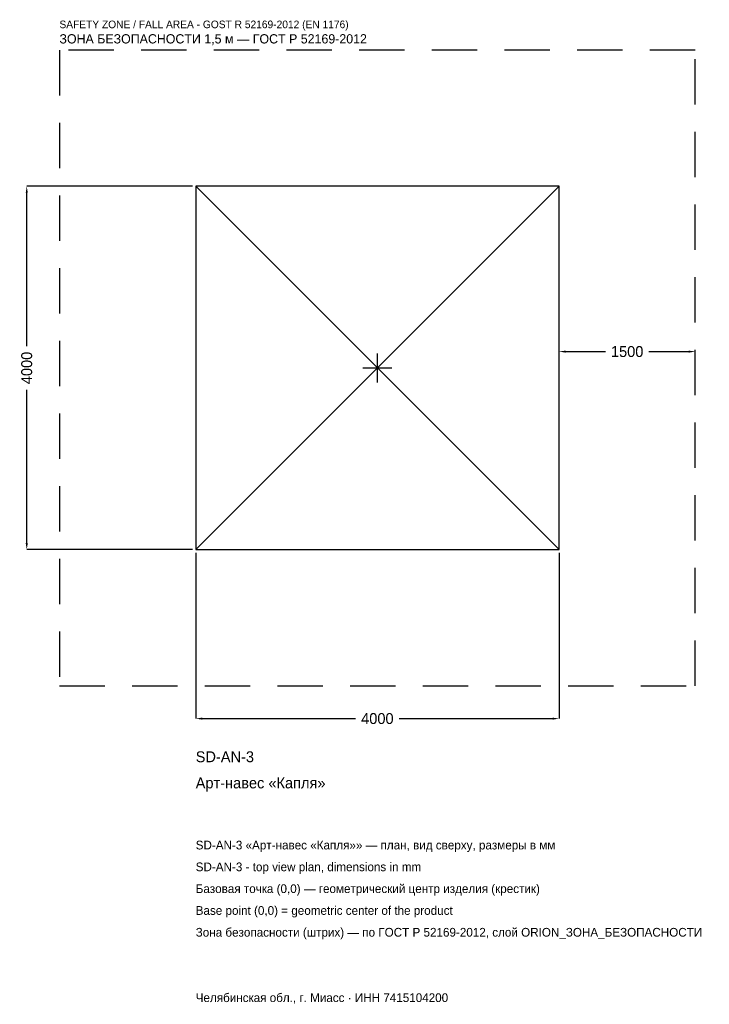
# Model space of a CAD drawing. Header units: metres. Extents: x -3938 to 3654, y -7005 to 3834.
import ezdxf

# ---------------------------------------------------------------- set-up
doc = ezdxf.new("R2010")
doc.units = ezdxf.units.M
doc.linetypes.add('DASHED', pattern=[800, 500, -300])
for name, color, linetype in [('ORION_ДАННЫЕ', 3, 'Continuous'), ('ORION_ЗОНА_БЕЗОПАСНОСТИ', 1, 'Continuous'), ('ORION_КОНТУР', 7, 'Continuous'), ('ORION_РАЗМЕРЫ', 8, 'Continuous')]:
    doc.layers.add(name, color=color, linetype=linetype)
doc.dimstyles.new('ORION', dxfattribs={"dimtxt": 120, "dimasz": 72, "dimexe": 1.25, "dimexo": 36, "dimtad": 1, "dimdec": 0, "dimcen": 2.5, "dimazin": 3, "dimtfac": 1, "dimtmove": 0, "dimatfit": 3, "dimarcsym": 0})

# ---------------------------------------------------------------- blocks, each defined once
blk = doc.blocks.new('_CLOSEDFILLED')
at = {"color": 0, "linetype": 'BYBLOCK'}
blk.add_solid([(-1, 0.16), (0, 0), (-1, -0.16)], dxfattribs=at)
blk = doc.blocks.new('*D1')
for p, q in [((-2000, -2036), (-2000, -3860)), ((2000, -2036), (2000, -3860)), ((-1928, -3860), (-240, -3860)), ((240, -3860), (1928, -3860))]:
    blk.add_line(p, q)
at = {"layer": 'Defpoints'}
for p in [(-2000, -2000), (2000, -2000), (-2000, -3860)]:
    blk.add_point(p, dxfattribs=at)
at = {"layer": 'ORION_РАЗМЕРЫ', "xscale": 72, "yscale": 72, "rotation": 180}
blk.add_blockref('_CLOSEDFILLED', (-2000, -3860), dxfattribs=at)
at = {"layer": 'ORION_РАЗМЕРЫ', "xscale": 72, "yscale": 72}
blk.add_blockref('_CLOSEDFILLED', (2000, -3860), dxfattribs=at)
at = {"layer": 'ORION_РАЗМЕРЫ', "insert": (0, -3860), "char_height": 120, "attachment_point": 5}
blk.add_mtext('4000', dxfattribs=at)
blk = doc.blocks.new('*D2')
for p, q in [((-2036, 2000), (-3860, 2000)), ((-3860, 240), (-3860, 1928)), ((-3860, -1928), (-3860, -240)), ((-2036, -2000), (-3860, -2000))]:
    blk.add_line(p, q)
at = {"layer": 'Defpoints'}
for p in [(-2000, 2000), (-3860, -2000), (-2000, -2000)]:
    blk.add_point(p, dxfattribs=at)
at = {"layer": 'ORION_РАЗМЕРЫ', "xscale": 72, "yscale": 72}
for p, rotation in [((-3860, 2000), 90), ((-3860, -2000), 270)]:
    blk.add_blockref('_CLOSEDFILLED', p, dxfattribs=dict(at, rotation=rotation))
at = {"layer": 'ORION_РАЗМЕРЫ', "insert": (-3860, 0), "char_height": 120, "attachment_point": 5, "rotation": 90}
blk.add_mtext('4000', dxfattribs=at)
blk = doc.blocks.new('*D3')
for p, q in [((2000, 36), (2000, 180)), ((2072, 180), (2510, 180)), ((2990, 180), (3428, 180)), ((3500, 36), (3500, 180))]:
    blk.add_line(p, q)
at = {"layer": 'Defpoints'}
for p in [(2000, 180), (2000, 0), (3500, 0)]:
    blk.add_point(p, dxfattribs=at)
at = {"layer": 'ORION_РАЗМЕРЫ', "xscale": 72, "yscale": 72, "rotation": 180}
blk.add_blockref('_CLOSEDFILLED', (2000, 180), dxfattribs=at)
at = {"layer": 'ORION_РАЗМЕРЫ', "xscale": 72, "yscale": 72}
blk.add_blockref('_CLOSEDFILLED', (3500, 180), dxfattribs=at)
at = {"layer": 'ORION_РАЗМЕРЫ', "insert": (2750, 180), "char_height": 120, "attachment_point": 5}
blk.add_mtext('1500', dxfattribs=at)
blk = doc.blocks.new('ОРИОН SD-AN-3 Арт-навес Капля')
at = {"layer": 'ORION_ЗОНА_БЕЗОПАСНОСТИ', "linetype": 'DASHED'}
blk.add_lwpolyline([(-3500, -3500), (3500, -3500), (3500, 3500), (-3500, 3500)], close=True, dxfattribs=at)
at = {"layer": 'ORION_КОНТУР'}
for p, q in [((-2000, -2000), (2000, 2000)), ((-2000, 2000), (2000, -2000))]:
    blk.add_line(p, q, dxfattribs=at)
blk.add_lwpolyline([(-2000, -2000), (2000, -2000), (2000, 2000), (-2000, 2000)], close=True, dxfattribs=at)
at = {"layer": 'ORION_РАЗМЕРЫ'}
for p, q in [((0, -160), (0, 160)), ((-160, 0), (160, 0))]:
    blk.add_line(p, q, dxfattribs=at)
at = {"layer": 'ORION_ДАННЫЕ'}
for tag, p in [('АРТИКУЛ', (-2000, -4340)), ('НАИМЕНОВАНИЕ', (-2000, -4628))]:
    blk.add_attdef(tag, p, '', height=120, dxfattribs=at)
at = {"layer": 'ORION_ДАННЫЕ', "flags": 1}
for tag, p in [('ПРОИЗВОДИТЕЛЬ', (-2000, -4916)), ('ТЕЛЕФОН', (-2000, -5204)), ('САЙТ', (-2000, -5780)), ('АДРЕС', (-2000, -6068)), ('РЕКВИЗИТЫ', (-2000, -6356)), ('ГАБАРИТЫ', (-2000, -6644)), ('ЗОНА_БЕЗОПАСНОСТИ', (-2000, -6932))]:
    blk.add_attdef(tag, p, '', height=120, dxfattribs=at)
at = {"layer": 'ORION_ЗОНА_БЕЗОПАСНОСТИ', "color": 1}
for s, height, p in [('SAFETY ZONE / FALL AREA - GOST R 52169-2012 (EN 1176)', 84, (-3500, 3740)), ('ЗОНА БЕЗОПАСНОСТИ 1,5 м — ГОСТ Р 52169-2012', 102, (-3500, 3572))]:
    blk.add_text(s, height=height, dxfattribs=at).set_placement(p)
at = {"layer": 'ORION_РАЗМЕРЫ'}
dim = blk.add_linear_dim(base=(-3860, -2000), p1=(-2000, -2000), p2=(-2000, 2000), angle=90, dimstyle='ORION', dxfattribs=at)
dim.commit()
dim.dimension.update_dxf_attribs({"geometry": '*D2', "text_midpoint": (-3860, 0)})
for base, p1, p2, picture, middle in [((2000, 180), (2000, 0), (3500, 0), '*D3', (2750, 180)), ((-2000, -3860), (-2000, -2000), (2000, -2000), '*D1', (0, -3860))]:
    dim = blk.add_linear_dim(base=base, p1=p1, p2=p2, dimstyle='ORION', dxfattribs=at)
    dim.commit()
    dim.dimension.update_dxf_attribs({"geometry": picture, "text_midpoint": middle})

msp = doc.modelspace()

# ---------------------------------------------------------------- block references
msp.add_blockref('ОРИОН SD-AN-3 Арт-навес Капля', (0, 0)).add_auto_attribs({'АРТИКУЛ': 'SD-AN-3', 'НАИМЕНОВАНИЕ': 'Арт-навес «Капля»'})

# ---------------------------------------------------------------- texts
at = {"layer": 'ORION_ДАННЫЕ', "color": 3}
for s, p in [('SD-AN-3 «Арт-навес «Капля»» — план, вид сверху, размеры в мм', (-2000, -5300)), ('SD-AN-3 - top view plan, dimensions in mm', (-2000, -5540)), ('Челябинская обл., г. Миасс · ИНН 7415104200', (-2000, -6980))]:
    msp.add_text(s, height=96, dxfattribs=at).set_placement(p)
at = {"layer": 'ORION_ДАННЫЕ', "color": 7}
for s, p in [('Базовая точка (0,0) — геометрический центр изделия (крестик)', (-2000, -5780)), ('Base point (0,0) = geometric center of the product', (-2000, -6020))]:
    msp.add_text(s, height=96, dxfattribs=at).set_placement(p)
at = {"layer": 'ORION_ДАННЫЕ', "color": 1}
msp.add_text('Зона безопасности (штрих) — по ГОСТ Р 52169-2012, слой ORION_ЗОНА_БЕЗОПАСНОСТИ', height=96, dxfattribs=at).set_placement((-2000, -6260))

doc.saveas('drawing.dxf')
